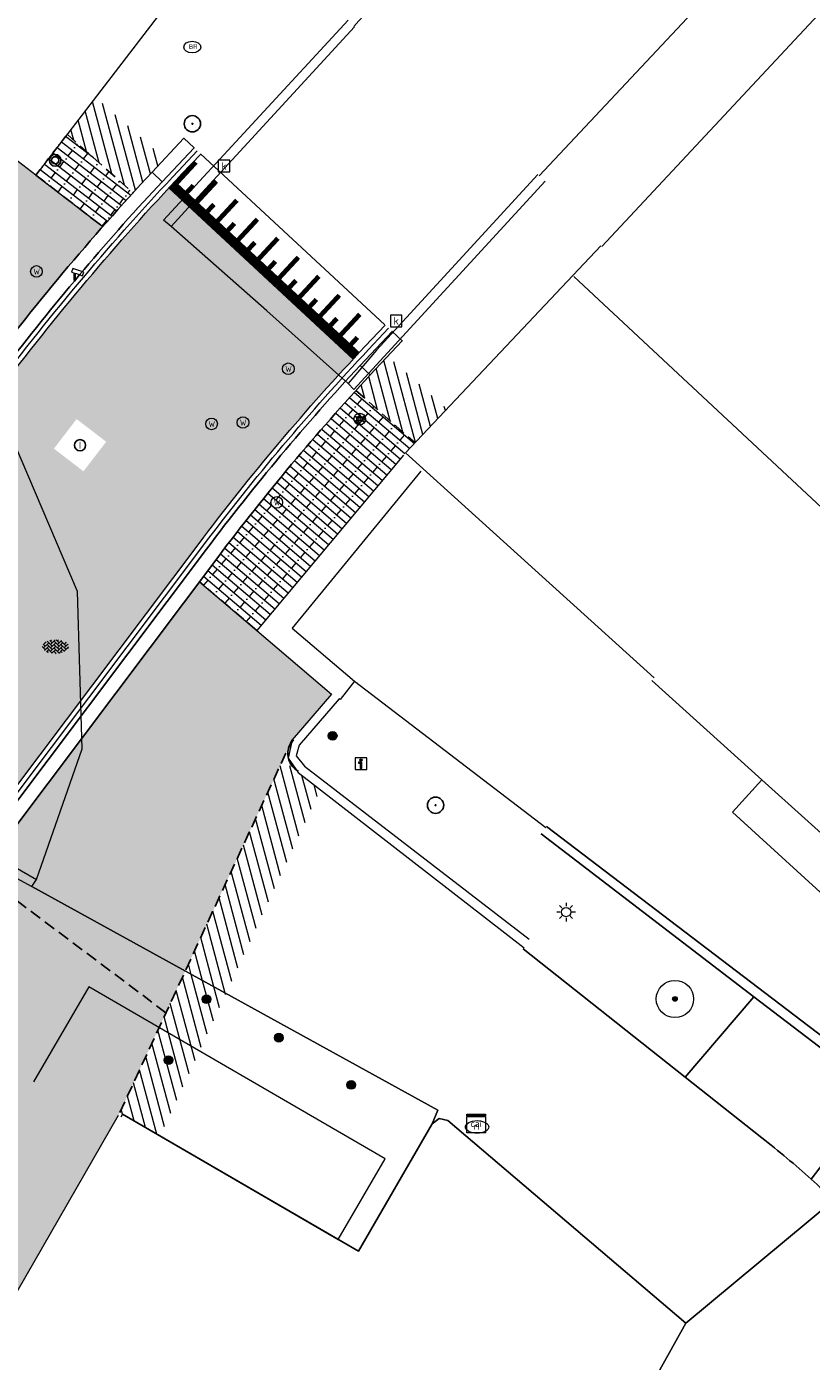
# Model space of a CAD drawing. Header units: metres. Extents: x 187916 to 189411, y 333285 to 334910.
# Tile 248 of 256: x 188843 to 188860, y 334192 to 334221. Entities that reach past the tile are written whole.
import ezdxf
from ezdxf.enums import TextEntityAlignment as Align

# ---------------------------------------------------------------- set-up
doc = ezdxf.new("R2010")
doc.units = ezdxf.units.M
doc.linetypes.add('DASHED2', pattern=[0.375, 0.25, -0.125])
doc.layers.add('5.2.6-THERMO_MARKERING-TALUD', color=251, linetype='Continuous')
doc.layers.add('N-WE-VH-MATERIAALSCHEIDING-G', color=7, linetype='DASHED2')
for name, color, linetype, lineweight in [('B-ME-GR-BOOM-S', 253, 'Continuous', 25), ('B-ME-IE-MEUBILAIR_WEGMEUBILAIR-S', 253, 'Continuous', 18), ('B-ME-IE-MEUBILAIR_WEGMEUBILAIR_AFVALBAK-S', 253, 'Continuous', 25), ('B-ME-IE-MEUBILAIR_WEGMEUBILAIR_CAMERA-S', 253, 'Continuous', 25), ('B-ME-IE-MEUBILAIR_WEGMEUBILAIR_LICHTMAST-S', 253, 'Continuous', 25), ('B-ME-IE-MEUBILAIR_WEGMEUBILAIR_PAAL-S', 253, 'Continuous', 18), ('B-ME-OG-BEBOUWING_HOOFDGEBOUW-G', 253, 'Continuous', 18), ('B-ME-RI-HWA_KOLK-S', 253, 'Continuous', 25), ('B-ME-RI-PUT_INSPECTIE-S', 253, 'Continuous', 25), ('B-ME-VH-KANTOPSLUITING_ACHTERKANTBAND-G', 253, 'Continuous', 18), ('B-ME-VH-VERHARDING_BETONSTRAATSTEEN-G', 253, 'Continuous', 18), ('B-ME-VH-VERHARDING_BETONSTRAATSTEEN-S', 253, 'Continuous', 25), ('B-WE-GR-BOOM-S', 253, 'Continuous', 15), ('B-WE-IE-MEUBILAIR-S', 253, 'Continuous', 15), ('B-WE-IE-TERREINAFSCHEIDING_KUNSTMATIG_HEKWERK-G', 253, 'IE-TERREINAFSCHEIDING_KUNSTMATIG-SO', 15), ('B-WE-OG-BEBOUWING-GV', 253, 'Continuous', 15), ('B-WE-OG-BEBOUWING_LUIFEL-GV', 253, 'Continuous', 15), ('B-WE-OG-TERREIN_ERF-GV', 253, 'Continuous', 15), ('B-WE-OG-WEG-GV', 253, 'Continuous', 15), ('B-WE-VH-HALFVERHARDING_GRASBETONSTEEN-GV', 253, 'Continuous', 15), ('B-WE-VH-OPENVERHARDING-GV', 253, 'Continuous', 15), ('B-WE-VH-OPENVERHARDING_SIERBESTRATING-GV', 253, 'Continuous', 15), ('B-WE-VH-OPENVERHARDING_STRAATBAKSTEEN-GV', 253, 'Continuous', 15), ('B-WE-VH-OPENVERHARDING_TEGEL-GV', 253, 'Continuous', 15), ('N-WE-VH-HERSTRATEN-A-200', 252, 'Continuous', 18), ('N-WE-VH-KANTOPSLUITING_NATUURSTEEN BAND_300x250-G', 7, 'Continuous', 25), ('N-WE-VH-KANTOPSLUITING_NATUURSTEEN VERLOOPBAND_TBV TEKENING-G', 10, 'Continuous', 25), ('N-WE-VH-KANTOPSLUITING_NATUURSTEEN VOORKANTBAND-G', 7, 'Continuous', 25), ('N-WE-VH-KANTVERHARDING_STREKLAAG_BSS-G', 60, 'Continuous', 18), ('N-WE-VH-VERHARDING_STRAATBAKSTEEN_WF_HALFSTEENS-A', 250, 'Continuous', 18)]:
    doc.layers.add(name, color=color, linetype=linetype, lineweight=lineweight)
doc.layers.add('N-WE-VH-VERHARDING_STRAATBAKSTEEN_DF-A', color=7, linetype='Continuous', lineweight=18, true_color=0x713a38)
doc.layers.add('N-WE-VH-VERHARDING_STRAATBAKSTEEN_WF_KEPER-A', color=7, linetype='Continuous', lineweight=18, true_color=0xcc4f19)
doc.styles.add('NLCS-ISO', font='NLCS-ISO.ttf')
doc.linetypes.add('IE-TERREINAFSCHEIDING_KUNSTMATIG-SO', pattern='A,4,[82,NLCS.SHX,S=0.75,R=90,X=0,Y=0],4,-2', length=10)
pattern_1 = [(105, (188105.6829144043, 334536.5646515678), (-0.1931851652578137, -0.05176380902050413), [])]

# ---------------------------------------------------------------- blocks, each defined once
blk = doc.blocks.new('*U272')
for points, const_width in [([(0.09824766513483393, -0.01863857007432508), (-0.9082351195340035, -5.324012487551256)], 0.1999999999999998), ([(0.7766937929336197, -0.1981569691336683), (0.08894522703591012, -0.06776559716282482)], 0.09999999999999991), ([(0.3278125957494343, -0.4183969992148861), (0.03306321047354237, -0.3625149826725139)], 0.09999999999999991), ([(0.664862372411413, -0.7876429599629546), (-0.02288619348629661, -0.6572515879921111)], 0.09999999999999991), ([(0.2159811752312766, -1.00788299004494), (-0.07876821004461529, -0.9520009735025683)], 0.09999999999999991), ([(0.5530309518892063, -1.377128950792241), (-0.1347176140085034, -1.246737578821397)], 0.09999999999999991), ([(0.1041497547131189, -1.597368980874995), (-0.190599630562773, -1.541486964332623)], 0.09999999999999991), ([(0.4411995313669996, -1.966614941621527), (-0.24654903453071, -1.836223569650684)], 0.09999999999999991), ([(-0.007681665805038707, -2.186854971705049), (-0.3024310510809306, -2.130972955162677)], 0.09999999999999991), ([(0.3293681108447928, -2.556100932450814), (-0.3583804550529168, -2.42570956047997)], 0.09999999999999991), ([(-0.1195130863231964, -2.776340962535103), (-0.4142624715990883, -2.720458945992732)], 0.09999999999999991), ([(0.217536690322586, -3.1455869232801), (-0.4702118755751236, -3.015195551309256)], 0.09999999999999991), ([(-0.2313445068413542, -3.365826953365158), (-0.5260938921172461, -3.309944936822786)], 0.09999999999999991), ([(0.1057052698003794, -3.735072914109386), (-0.5820432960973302, -3.604681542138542)], 0.09999999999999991), ([(-0.3431759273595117, -3.955312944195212), (-0.6379253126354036, -3.89943092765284)], 0.09999999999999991), ([(-0.006126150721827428, -4.324558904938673), (-0.693874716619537, -4.194167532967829)], 0.09999999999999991), ([(-0.4550073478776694, -4.544798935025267), (-0.7497567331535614, -4.488916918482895)], 0.09999999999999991), ([(-0.1179575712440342, -4.914044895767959), (-0.8057061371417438, -4.783653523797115)], 0.09999999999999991), ([(-0.5668387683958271, -5.134284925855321), (-0.861588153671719, -5.078402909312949)], 0.09999999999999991)]:
    blk.add_lwpolyline(points, dxfattribs=dict(const_width=const_width))
for points in [[(0, 0), (-1.006482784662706, -5.305373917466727)], [(0.9824958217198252, -0.1862846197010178), (-0.02393874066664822, -5.49177240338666)]]:
    blk.add_lwpolyline(points)
blk = doc.blocks.new('ontwerp Tempelplein')
at = {"layer": 'N-WE-VH-HERSTRATEN-A-200', "transparency": 33554585}
h = blk.add_hatch(dxfattribs=at)
h.set_pattern_fill('AVH-HERSTRATEN-SO', color=256, scale=0.2, angle=45, pattern_type=2)
h.set_pattern_definition(pattern_1)
edge = h.paths.add_edge_path()
edge.add_line((188845.7015584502, 334218.1172183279), (188845.4273871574, 334217.8251116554))
edge.add_arc((188884.6668358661, 334181.1755847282), 53.69285016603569, 136.9546187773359, 137.5945183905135)
edge.add_line((188845.0205279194, 334217.3845950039), (188843.6054080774, 334218.6400812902))
edge.add_line((188843.6054080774, 334218.6400812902), (188844.2154099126, 334219.4357208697))
edge.add_line((188844.2154099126, 334219.4357208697), (188845.7015584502, 334218.1172183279))
h = blk.add_hatch(dxfattribs=at)
h.set_pattern_fill('AVH-HERSTRATEN-SO', color=256, scale=0.2, angle=45, pattern_type=2)
h.set_pattern_definition(pattern_1)
edge = h.paths.add_edge_path()
edge.add_line((188850.4854134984, 334213.8730093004), (188850.3662819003, 334213.7464659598))
edge.add_arc((188886.5532570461, 334179.678990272), 49.70000070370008, 136.7280264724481, 137.6807264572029)
edge.add_line((188849.8048448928, 334213.14007624), (188849.8624278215, 334213.0888889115))
edge.add_line((188849.8624278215, 334213.0888889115), (188851.0718724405, 334212.0158765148))
edge.add_line((188851.0718724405, 334212.0158765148), (188851.7576339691, 334212.7443025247))
edge.add_line((188851.7576339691, 334212.7443025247), (188850.4854134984, 334213.8730093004))
h = blk.add_hatch(dxfattribs=at)
h.set_pattern_fill('AVH-HERSTRATEN-SO', color=256, scale=0.2, angle=45, pattern_type=2)
h.set_pattern_definition(pattern_1)
h.paths.add_polyline_path([(188847.0173081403, 334200.1944938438), (188849.0394226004, 334204.5720044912), (188848.2287820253, 334205.2017403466), (188846.1392839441, 334200.6783563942)])
h = blk.add_hatch(dxfattribs=at)
h.set_pattern_fill('AVH-HERSTRATEN-SO', color=256, scale=0.2, angle=45, pattern_type=2)
h.set_pattern_definition(pattern_1)
h.paths.add_polyline_path([(188845.6054335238, 334197.1380416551), (188847.0173081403, 334200.1944938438), (188846.1392839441, 334200.6783563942), (188844.7370140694, 334197.6426967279)])
at = {"layer": 'N-WE-VH-VERHARDING_STRAATBAKSTEEN_DF-A', "transparency": 33554585}
h = blk.add_hatch(color=256, dxfattribs=at)
h.dxf.hatch_style = 1
h.paths.add_polyline_path([(188843.8090290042, 334212.5278306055), (188844.4438279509, 334212.0409730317), (188843.9569703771, 334211.4061740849), (188843.3221714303, 334211.8930316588)], flags=16)
edge = h.paths.add_edge_path()
edge.add_arc((188886.5532565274, 334179.6789907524), 50.1999999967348, 137.1544935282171, 143.0467523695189)
edge.add_line((188846.4371155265, 334209.8573808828), (188840.7400814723, 334202.2843121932))
edge.add_line((188840.7400814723, 334202.2843121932), (188836.424760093, 334205.5305409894))
edge.add_line((188836.424760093, 334205.5305409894), (188838.4699174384, 334208.249169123))
edge.add_line((188838.4699174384, 334208.249169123), (188839.1092184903, 334207.7682386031))
edge.add_line((188839.1092184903, 334207.7682386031), (188839.5901490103, 334208.4075396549))
edge.add_line((188839.5901490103, 334208.4075396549), (188838.9508479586, 334208.888470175))
edge.add_line((188838.9508479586, 334208.888470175), (188842.1218334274, 334213.1036618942))
edge.add_arc((188886.5532565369, 334179.6789907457), 55.60000000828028, 137.1544935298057, 143.0467523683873, ccw=False)
edge.add_line((188845.787892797, 334217.4883165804), (188849.7471187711, 334213.8161878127))
at = {"layer": 'N-WE-VH-VERHARDING_STRAATBAKSTEEN_WF_HALFSTEENS-A', "transparency": 33554585}
h = blk.add_hatch(dxfattribs=at)
h.set_pattern_fill('AVH-SBS_WAALFORMAAT_HALFST-SO', color=256, scale=0.3, angle=322.44, pattern_type=2)
h.set_pattern_definition([(322.44, (188842.934136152, 334217.7645257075), (0.09143878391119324, 0.1189073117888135), []), (52.43999999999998, (188843.4097653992, 334217.3987705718), (-0.475629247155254, 0.365755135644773), [0.15, -0.15]), (52.43999999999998, (188843.2633895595, 334217.7005554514), (-0.475629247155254, 0.365755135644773), [0.15, -0.15]), (322.44, (188843.2176701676, 334217.6411017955), (0.1828775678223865, 0.237814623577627), [0, -0.6, 0, 0, 0]), (322.44, (188843.546923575, 334217.5771315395), (0.1828775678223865, 0.237814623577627), [0, -0.6, 0, 0, 0])])
edge = h.paths.add_edge_path()
edge.add_arc((188884.6668349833, 334181.1755855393), 53.69284896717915, 137.5945183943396, 138.6334658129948, ccw=False)
edge.add_line((188845.0205279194, 334217.3845950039), (188843.6054080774, 334218.6400812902))
edge.add_line((188843.6054080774, 334218.6400812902), (188842.934136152, 334217.7645257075))
edge.add_line((188842.934136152, 334217.7645257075), (188844.3705018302, 334216.6597730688))
h = blk.add_hatch(dxfattribs=at)
h.set_pattern_fill('AVH-SBS_WAALFORMAAT_HALFST-SO', color=256, scale=0.3, angle=139.69, pattern_type=2)
h.set_pattern_definition([(139.69, (188847.6770000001, 334207.9909999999), (-0.09703843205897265, -0.1143833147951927), []), (229.69, (188847.219466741, 334208.3791537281), (0.4575332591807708, -0.3881537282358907), [0.15, -0.15]), (229.69, (188847.3511949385, 334208.0706935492), (0.4575332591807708, -0.3881537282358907), [0.15, -0.15]), (139.69, (188847.3997141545, 334208.1278852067), (-0.1940768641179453, -0.2287666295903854), [0, -0.6, 0, 0, 0]), (139.69, (188847.0739090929, 334208.207578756), (-0.1940768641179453, -0.2287666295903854), [0, -0.6, 0, 0, 0])])
h.paths.add_polyline_path([(188850.8220000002, 334211.7549999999), (188850.8699959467, 334211.8014403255), (188851.0718724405, 334212.0158765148), (188849.8047944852, 334213.1400208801), (188848.2716367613, 334211.3745359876, 0.0116508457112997), (188846.8366786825, 334209.5567993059), (188846.4450317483, 334209.0361829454), (188847.6770000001, 334207.9909999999)])
h = blk.add_hatch(dxfattribs=at)
h.set_pattern_fill('AVH-SBS_WAALFORMAAT_HALFST-SO', color=256, scale=0.3, angle=330.11, pattern_type=2)
h.set_pattern_definition([(330.11, (188841.5119500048, 334197.5018882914), (0.07475046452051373, 0.1300475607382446), []), (60.11000000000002, (188842.0321402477, 334197.2028864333), (-0.5201902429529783, 0.299001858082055), [0.15, -0.15]), (60.11000000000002, (188841.8467955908, 334197.4824349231), (-0.5201902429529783, 0.299001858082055), [0.15, -0.15]), (330.11, (188841.8094203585, 334197.4174111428), (0.1495009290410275, 0.2600951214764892), [0, -0.6, 0, 0, 0]), (330.11, (188842.1442659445, 334197.3979577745), (0.1495009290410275, 0.2600951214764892), [0, -0.6, 0, 0, 0])])
h.paths.add_polyline_path([(188832.6469999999, 334176.6090000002), (188844.7370140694, 334197.6426967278), (188845.7264198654, 334199.7845806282), (188841.7408087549, 334202.7828582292), (188841.1396456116, 334201.9837319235, 0.2204724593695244), (188841.0163745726, 334201.4080756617), (188841.6799405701, 334198.4825810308, -0.1989123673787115), (188841.5119500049, 334197.5018882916), (188831.1822708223, 334181.1115193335, -0.1989123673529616), (188830.370029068, 334180.5368521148), (188827.0403930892, 334179.7816180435, 0.1989123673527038), (188826.603032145, 334179.4721818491), (188824.8671602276, 334176.7178290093), (188827.4051730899, 334175.1183007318), (188821.0740246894, 334165.0725039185), (188819.828684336, 334163.0964901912, -0.3665599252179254), (188817.3634485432, 334162.3183587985), (188816.3609466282, 334162.7386183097), (188815.9743330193, 334161.8163765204, 0.001133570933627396), (188815.9506307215, 334161.7535291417), (188816.5287346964, 334161.577043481), (188816.0031695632, 334159.8554798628), (188815.4242329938, 334160.0322197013), (188815.4097461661, 334159.9665676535), (188815.3912790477, 334159.0042707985, 0.1656306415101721), (188816.2239672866, 334157.4167668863, -0.07031795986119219), (188819.2881680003, 334153.5697665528), (188819.3400208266, 334153.4910829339), (188820.5241959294, 334155.5483238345)])
h.paths.add_polyline_path([(188828.108, 334177.0210000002), (188826.372, 334177.9569999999), (188827.3130000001, 334179.7089999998), (188829.0619999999, 334178.7540000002)], flags=16)
h.paths.add_polyline_path([(188820.2471321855, 334158.2385002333), (188821.2540878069, 334157.5857825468), (188820.9278151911, 334157.0824460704), (188819.9208595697, 334157.7351637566), (188820.0025401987, 334157.8611715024), (188816.3527546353, 334160.2269921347), (188816.515935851, 334160.478729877), (188820.1657214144, 334158.1129092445)], flags=16)
at = {"layer": 'N-WE-VH-VERHARDING_STRAATBAKSTEEN_WF_KEPER-A', "transparency": 33554585}
h = blk.add_hatch(color=256, dxfattribs=at)
h.dxf.hatch_style = 1
h.paths.add_polyline_path([(188817.581172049, 334231.6350269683), (188818.0680296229, 334232.2698259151), (188818.7028285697, 334231.7829683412), (188818.2159709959, 334231.1481693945)], flags=16)
h.paths.add_polyline_path([(188805.5199580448, 334240.9370391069), (188804.8860411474, 334241.425044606), (188805.3740466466, 334242.0589615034), (188806.007963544, 334241.5709560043)], flags=16)
h.paths.add_polyline_path([(188803.2494914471, 334242.6792282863), (188802.6392282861, 334243.196508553), (188803.156508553, 334243.8067717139), (188803.766771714, 334243.2894914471)], flags=16)
h.paths.add_polyline_path([(188802.0211156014, 334242.776581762), (188801.5038346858, 334242.1663191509), (188800.8935720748, 334242.6836000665), (188801.4108529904, 334243.2938626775)], flags=16)
h.paths.add_polyline_path([(188799.3104932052, 334244.9862284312), (188798.7002305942, 334245.5035093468), (188799.2175115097, 334246.1137719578), (188799.8277741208, 334245.5964910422)], flags=16)
h.paths.add_polyline_path([(188798.0500238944, 334249.9752059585), (188797.4539178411, 334250.43035162), (188797.6359761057, 334250.6687940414), (188798.232082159, 334250.2136483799)], flags=16)
h.paths.add_polyline_path([(188794.4374813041, 334250.5949796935), (188793.8039770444, 334251.0835207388), (188794.2925180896, 334251.7170249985), (188794.9260223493, 334251.2284839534)], flags=16)
h.paths.add_polyline_path([(188768.9542189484, 334239.270966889), (188768.4716501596, 334238.6329015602), (188767.8335848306, 334239.115470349), (188768.3161536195, 334239.7535356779)], flags=16)
h.paths.add_polyline_path([(188764.6982402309, 334233.6436035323), (188764.2156738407, 334233.0055363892), (188763.5776066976, 334233.4881027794), (188764.0601730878, 334234.1261699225)], flags=16)
h.paths.add_polyline_path([(188755.1763549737, 334229.2614172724), (188754.6850830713, 334228.5852701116), (188753.9419693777, 334227.5625081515), (188753.6992680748, 334227.738848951), (188754.43940803, 334228.7575180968), (188754.9336536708, 334229.4377580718)], flags=16)
edge = h.paths.add_edge_path()
edge.add_line((188774.7647337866, 334246.1513168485), (188774.3768214, 334246.0537260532))
edge.add_line((188774.3768214, 334246.0537260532), (188788.0864276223, 334249.4809891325))
edge.add_line((188788.0864276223, 334249.4809891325), (188791.5695420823, 334254.0428377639))
edge.add_line((188791.5695420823, 334254.0428377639), (188785.6782517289, 334258.5410226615))
edge.add_line((188785.6782517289, 334258.5410226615), (188784.4040000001, 334256.8930000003))
edge.add_line((188784.4040000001, 334256.8930000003), (188783.2409999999, 334250.7390000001))
edge.add_line((188783.2409999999, 334250.7390000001), (188775.355, 334248.7680000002))
edge.add_line((188775.355, 334248.7680000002), (188767.4933020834, 334246.8017877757))
edge.add_line((188767.4933020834, 334246.8017877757), (188761.6609999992, 334238.9689999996))
edge.add_line((188761.6609999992, 334238.9689999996), (188753.1126017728, 334227.7986610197))
edge.add_line((188753.1126017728, 334227.7986610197), (188754.3721239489, 334226.8731321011))
edge.add_line((188754.3721239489, 334226.8731321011), (188754.0168367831, 334226.3896333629))
edge.add_line((188754.0168367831, 334226.3896333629), (188754.9045630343, 334225.7373095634))
edge.add_line((188754.9045630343, 334225.7373095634), (188755.153037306, 334225.554724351))
edge.add_arc((188745.4548851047, 334212.38814915), 16.35276302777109, 39.54694003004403, 53.62561877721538, ccw=False)
edge.add_line((188758.064553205, 334222.8001196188), (188773.4530884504, 334243.1472515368))
edge.add_line((188773.4530884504, 334243.1472515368), (188790.7108257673, 334247.4620012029))
edge.add_line((188790.7108257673, 334247.4620012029), (188794.7109670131, 334244.4527929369))
edge.add_line((188794.7109670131, 334244.4527929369), (188795.3121301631, 334245.2519192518))
edge.add_line((188795.3121301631, 334245.2519192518), (188797.3898585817, 334243.6888950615))
edge.add_line((188797.3898585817, 334243.6888950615), (188796.7886954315, 334242.8897687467))
edge.add_line((188796.7886954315, 334242.8897687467), (188800.0651133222, 334240.4249998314))
edge.add_line((188800.0651133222, 334240.4249998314), (188800.6662764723, 334241.2241261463))
edge.add_line((188800.6662764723, 334241.2241261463), (188801.8649659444, 334240.3223814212))
edge.add_line((188801.8649659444, 334240.3223814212), (188802.5142221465, 334241.1854378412))
edge.add_line((188802.5142221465, 334241.1854378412), (188807.934866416, 334237.1076199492))
edge.add_line((188807.934866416, 334237.1076199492), (188807.2856102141, 334236.2445635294))
edge.add_line((188807.2856102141, 334236.2445635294), (188812.8794944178, 334232.036421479))
edge.add_line((188812.8794944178, 334232.036421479), (188813.5287506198, 334232.8994778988))
edge.add_line((188813.5287506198, 334232.8994778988), (188818.723071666, 334228.9919174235))
edge.add_line((188818.723071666, 334228.9919174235), (188818.0738285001, 334228.1288783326))
edge.add_line((188818.0738285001, 334228.1288783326), (188821.7698594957, 334225.3485941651))
edge.add_line((188821.7698594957, 334225.3485941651), (188822.4190308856, 334226.2115378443))
edge.add_line((188822.4190308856, 334226.2115378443), (188827.6133519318, 334222.3039773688))
edge.add_line((188827.6133519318, 334222.3039773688), (188826.9642814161, 334221.441167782))
edge.add_line((188826.9642814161, 334221.441167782), (188830.6603123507, 334218.6608836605))
edge.add_line((188830.6603123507, 334218.6608836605), (188831.3094404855, 334219.5235004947))
edge.add_line((188831.3094404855, 334219.5235004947), (188836.5036321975, 334215.6160373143))
edge.add_line((188836.5036321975, 334215.6160373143), (188835.8543759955, 334214.7529808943))
edge.add_line((188835.8543759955, 334214.7529808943), (188838.2517549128, 334212.9494914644))
edge.add_line((188838.2517549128, 334212.9494914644), (188834.6278621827, 334208.1337536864))
edge.add_line((188834.6278621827, 334208.1337536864), (188836.6264003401, 334206.6303023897))
edge.add_line((188836.6264003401, 334206.6303023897), (188841.7222702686, 334213.4042434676))
edge.add_arc((188885.3479967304, 334180.6214900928), 54.57025680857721, 138.6694944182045, 143.0767999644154, ccw=False)
edge.add_line((188844.3705018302, 334216.6597730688), (188835.1129999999, 334223.7800000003))
edge.add_line((188835.1129999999, 334223.7800000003), (188823.1344076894, 334232.9836686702))
edge.add_line((188823.1344076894, 334232.9836686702), (188824.5933616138, 334235.0982979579))
edge.add_line((188824.5933616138, 334235.0982979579), (188824.33, 334235.2800000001))
edge.add_line((188824.33, 334235.2800000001), (188825.2102297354, 334236.5558179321))
edge.add_line((188825.2102297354, 334236.5558179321), (188821.3909999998, 334238.767))
edge.add_line((188821.3909999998, 334238.767), (188815.5860000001, 334242.1859999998))
edge.add_line((188815.5860000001, 334242.1859999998), (188806.8095170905, 334247.2874533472))
edge.add_line((188806.8095170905, 334247.2874533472), (188807.1341274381, 334247.8220609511))
edge.add_line((188807.1341274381, 334247.8220609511), (188796.2012628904, 334256.3960970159))
edge.add_line((188796.2012628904, 334256.3960970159), (188788.575189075, 334262.2900355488))
edge.add_line((188788.575189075, 334262.2900355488), (188785.8002113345, 334258.6995357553))
edge.add_line((188785.8002113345, 334258.6995357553), (188841.6258020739, 334216.0749468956))
edge.add_line((188841.6258020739, 334216.0749468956), (188841.6106308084, 334216.05507703))
edge.add_line((188841.6106308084, 334216.05507703), (188841.6108304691, 334216.0549235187))
edge.add_line((188841.6108304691, 334216.0549235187), (188841.565115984, 334215.9954660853))
edge.add_line((188841.565115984, 334215.9954660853), (188841.5196011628, 334215.9358551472))
edge.add_line((188841.5196011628, 334215.9358551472), (188841.5044298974, 334215.9159852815))
edge.add_line((188841.5044298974, 334215.9159852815), (188791.7285036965, 334253.9214655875))
edge.add_line((188791.7285036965, 334253.9214655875), (188788.2028836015, 334249.3039471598))
edge.add_line((188788.2028836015, 334249.3039471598), (188770.5317411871, 334244.8863400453))
edge.add_line((188770.5317411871, 334244.8863400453), (188756.8892707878, 334226.8338919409))
edge.add_line((188756.8892707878, 334226.8338919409), (188756.72970941, 334226.9544745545))
edge.add_line((188756.72970941, 334226.9544745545), (188770.4147447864, 334245.0632469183))
edge.add_line((188770.4147447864, 334245.0632469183), (188773.9887630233, 334245.9567153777))
edge.add_line((188773.9887630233, 334245.9567153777), (188773.7937273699, 334246.7319600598))
edge.add_line((188773.7937273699, 334246.7319600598), (188774.569552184, 334246.9271416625))
edge.add_line((188774.569552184, 334246.9271416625), (188774.7647337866, 334246.1513168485))
h = blk.add_hatch(color=256, dxfattribs=at)
h.dxf.hatch_style = 1
edge = h.paths.add_edge_path()
edge.add_line((188841.740808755, 334202.7828582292), (188845.7266211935, 334199.7844291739))
edge.add_line((188845.7266211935, 334199.7844291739), (188848.3962474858, 334205.56210105))
edge.add_arc((188848.8501372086, 334205.3523771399), 0.4999999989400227, 139.4082873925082, 155.2002689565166, ccw=False)
edge.add_line((188848.470454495, 334205.6777093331), (188849.2829999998, 334206.6260000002))
edge.add_line((188849.2829999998, 334206.6260000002), (188847.6770000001, 334207.9909999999))
edge.add_line((188847.6770000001, 334207.9909999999), (188846.4450317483, 334209.0361829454))
edge.add_line((188846.4450317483, 334209.0361829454), (188841.740808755, 334202.7828582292))
at = {"layer": 'N-WE-VH-KANTOPSLUITING_NATUURSTEEN BAND_300x250-G', "ltscale": 0.15, "flags": 128}
for points in [[(188836.6264003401, 334206.6303023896), (188841.7222702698, 334213.404243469, -0.02687672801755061), (188845.4273871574, 334217.8251116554)], [(188841.740808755, 334202.7828582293), (188846.8366786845, 334209.5567993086, -0.02570526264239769), (188850.1124738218, 334213.474847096)]]:
    blk.add_lwpolyline(points, format="xyb", dxfattribs=at)
at = {"layer": 'N-WE-VH-KANTOPSLUITING_NATUURSTEEN VERLOOPBAND_TBV TEKENING-G', "flags": 128}
for points in [[(188845.4273871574, 334217.8251116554), (188845.6461282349, 334217.6198013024), (188846.3304960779, 334218.3489382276), (188846.1117550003, 334218.5542485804), (188845.4273871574, 334217.8251116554)], [(188849.8937567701, 334213.6801830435), (188850.1124738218, 334213.474847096), (188850.7969269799, 334214.2039039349), (188850.5782099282, 334214.4092398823), (188849.8937567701, 334213.6801830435)]]:
    blk.add_lwpolyline(points, dxfattribs=at)
at = {"layer": 'N-WE-VH-KANTOPSLUITING_NATUURSTEEN VOORKANTBAND-G', "flags": 128}
for points in [[(188836.8661382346, 334206.4499534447), (188841.9620081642, 334213.223894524, -0.02306445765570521), (188845.2414212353, 334217.1886197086), (188845.6461282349, 334217.6198013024)], [(188841.5010708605, 334202.9632071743), (188846.5969407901, 334209.7371482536, -0.02571549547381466), (188849.8937567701, 334213.6801830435)]]:
    blk.add_lwpolyline(points, format="xyb", dxfattribs=at)
at = {"layer": 'N-WE-VH-KANTVERHARDING_STREKLAAG_BSS-G', "flags": 128}
for points in [[(188836.344887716, 334205.5907108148), (188842.0419207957, 334213.163778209, -0.02757763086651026), (188845.9976330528, 334217.8592396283), (188846.3989245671, 334218.2854973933)], [(188836.4248003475, 334205.5305944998), (188842.1218334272, 334213.1036618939, -0.02757763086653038), (188846.070443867, 334217.7906934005), (188846.4717353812, 334218.2169511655)], [(188840.7400824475, 334202.2843134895), (188840.7400824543, 334202.2843134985), (188846.4371155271, 334209.8573808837, -0.02757763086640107), (188850.0022278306, 334214.0891970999), (188850.4321369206, 334214.545852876)], [(188840.819995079, 334202.2241971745), (188840.8199950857, 334202.2241971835), (188846.5170281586, 334209.7972645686, -0.02757763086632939), (188850.0750386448, 334214.0206508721), (188850.5049477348, 334214.4773066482)]]:
    blk.add_lwpolyline(points, format="xyb", dxfattribs=at)
at = {"layer": 'N-WE-VH-MATERIAALSCHEIDING-G', "flags": 128}
for points in [[(188843.6054080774, 334218.6400812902), (188845.0205279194, 334217.3845950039)], [(188842.934136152, 334217.7645257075), (188844.3705018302, 334216.6597730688)], [(188849.8047944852, 334213.1400208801), (188851.0718724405, 334212.0158765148)], [(188847.6770000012, 334207.9910000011), (188846.4459097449, 334209.0373500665)], [(188844.7370140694, 334197.6426967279), (188848.434, 334205.646)], [(188845.7264198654, 334199.7845806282), (188841.7408087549, 334202.7828582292)]]:
    blk.add_lwpolyline(points, dxfattribs=at)
at = {"layer": '5.2.6-THERMO_MARKERING-TALUD', "linetype": 'Continuous', "rotation": 57.89642603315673}
blk.add_blockref('*U272', (188845.787892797, 334217.4883165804), dxfattribs=at)
blk = doc.blocks.new('SIE-MEUBILAIR_KAST_CAI-SO')
for points in [[(-1, 1), (1, 1), (1, 0.8400000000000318), (-1, 0.8400000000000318)], [(-1, 0.7599999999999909), (1, 0.7599999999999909), (1, -1), (-1, -1)]]:
    blk.add_lwpolyline(points, close=True)
at = {"style": 'NLCS-ISO'}
blk.add_text('cai', height=0.75, dxfattribs=at).set_placement((0, 0), align=Align.MIDDLE_CENTER)
blk = doc.blocks.new('SIE-MEUBILAIR_PAAL_LICHTMAST-SO')
for points in [[(-0.625, 0), (-1, 0)], [(-0.7071067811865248, 0.7071067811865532), (-0.4419417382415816, 0.44194173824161)], [(0, 1), (0, 0.625)], [(0.44194173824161, 0.4419417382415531), (0.7071067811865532, 0.7071067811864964)], [(1, 0), (0.625, 0)], [(-0.7071067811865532, -0.7071067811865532), (-0.4419417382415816, -0.44194173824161)], [(0, -0.625), (0, -1)], [(0.4419417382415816, -0.4419417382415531), (0.7071067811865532, -0.7071067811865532)]]:
    blk.add_lwpolyline(points)
blk.add_circle((0, 0), 0.5)
blk = doc.blocks.new('SIE-MEUBILAIR_PUT_RIOOLPUT-SO')
blk.add_ellipse((0, 0), major_axis=(1.25, 4.517432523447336e-15), ratio=0.5400000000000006)
at = {"style": 'NLCS-ISO'}
blk.add_text('ri', height=0.75, dxfattribs=at).set_placement((-0.04478910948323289, 0.06774790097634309), align=Align.MIDDLE_CENTER)
blk = doc.blocks.new('SGR-BOOM_GBKN-SO')
at = {"linetype": 'ByBlock', "lineweight": 18}
h = blk.add_hatch(color=0, dxfattribs=at)
h.dxf.hatch_style = 1
edge = h.paths.add_edge_path()
edge.add_arc((0, 0), 0.25, 0, 360)
at = {"color": 0, "linetype": 'ByBlock', "lineweight": 18}
for radius in [2, 0.25]:
    blk.add_circle((0, 0), radius, dxfattribs=at)
at = {"color": 0, "linetype": 'ByBlock', "lineweight": 18, "style": 'NLCS-ISO'}
blk.add_attdef('SOORT', (2.5, 0), '', height=1.5, dxfattribs=at)
blk = doc.blocks.new('SIE-WEG_STRAATPOT_WATER-SO')
blk.add_circle((0, 2.91038304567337e-14), 0.4)
at = {"style": 'NLCS-ISO'}
blk.add_text('W', height=0.4, dxfattribs=at).set_placement((-0.2128690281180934, -0.2108641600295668))
blk = doc.blocks.new('SIE-WEG_AFVALBAK_TYPE_01')
for centre, radius in [((0, 0), 0.25), ((-2.384185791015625e-10, 0), 0.1558781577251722)]:
    blk.add_circle(centre, radius)
blk = doc.blocks.new('SIE-WEG_CAMERA-SO')
at = {"color": 0, "linetype": 'ByBlock', "lineweight": 18}
blk.add_lwpolyline([(-1.22411809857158, 0.4146528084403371), (-1.22411809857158, -1.924083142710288), (-0.72411809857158, -1.924083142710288), (-0.72411809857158, 0.2452848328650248), (1.55176380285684, -0.5256381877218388), (1.952800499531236, 0.6582830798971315), (-1.598963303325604, 1.86139316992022), (-2, 0.6774719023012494)], close=True, dxfattribs=at)
blk = doc.blocks.new('SRI-PUT_INSPECTIE-SO')
blk.add_circle((0, -7.105427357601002e-14), 1.999999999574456)
at = {"style": 'NLCS-ISO'}
blk.add_text('I', height=2.5, dxfattribs=at).set_placement((-0.002795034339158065, -0.007140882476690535), align=Align.MIDDLE_CENTER)
blk = doc.blocks.new('SRI-KOLK-SO')
at = {"color": 0, "linetype": 'ByBlock', "lineweight": 18}
blk.add_lwpolyline([(-1.125, -1.125), (1.125, -1.125), (1.125, 1.125), (-1.125, 1.125)], close=True, dxfattribs=at)
at = {"color": 0, "linetype": 'ByBlock', "lineweight": 18, "style": 'NLCS-ISO'}
blk.add_text('k', height=1.5, dxfattribs=at).set_placement((0, 0), align=Align.MIDDLE_CENTER)
blk = doc.blocks.new('SIE-WEG_STRAATPOT_BRANDKRAAN-SO')
blk.add_ellipse((-4.547473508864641e-16, 0), major_axis=(-0.7288689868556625, 1.338866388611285e-16), ratio=0.6859943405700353)
at = {"style": 'NLCS-ISO'}
blk.add_text('BR', height=0.4, dxfattribs=at).set_placement((-0.2979630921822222, -0.1529624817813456))
blk = doc.blocks.new('SGR-BOOM_01')
at = {"ltscale": 0.1}
h = blk.add_hatch(color=256, dxfattribs=at)
edge = h.paths.add_edge_path()
edge.add_arc((7.366995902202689e-12, -5.115907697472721e-12), 0.15, 0, 360)
for centre, radius in [((0, 0), 2.5), ((7.366995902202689e-12, -5.115907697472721e-12), 0.04499999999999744)]:
    blk.add_circle(centre, radius)
blk.add_circle((7.366995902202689e-12, -5.115907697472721e-12), 0.15, dxfattribs=at)
blk = doc.blocks.new('B-SIE-WEG_LICHTMAST-SO')
at = {"ltscale": 0.1}
for p, q in [((-1.096064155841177, 0.6328125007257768), (-2.192125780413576, 1.265625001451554)), ((8.349587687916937e-10, 1.265625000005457), (1.669846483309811e-09, 2.53125000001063)), ((1.096064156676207, 0.6328124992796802), (2.192125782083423, 1.26562499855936)), ((-1.096064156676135, -0.6328124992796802), (-2.192125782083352, -1.26562499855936)), ((-8.349587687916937e-10, -1.265625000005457), (-1.669775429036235e-09, -2.53125000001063)), ((1.096064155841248, -0.6328125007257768), (2.192125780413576, -1.265625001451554))]:
    blk.add_line(p, q, dxfattribs=at)
at = {"flags": 128}
for points in [[(-1.162672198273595, 0.4999999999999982), (1.162672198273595, 0.4999999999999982)], [(-1.162672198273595, -0.4999999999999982), (1.162672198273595, -0.4999999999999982)]]:
    blk.add_lwpolyline(points, dxfattribs=at)
at = {"ltscale": 0.1}
blk.add_circle((0, 0), 1.265625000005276, dxfattribs=at)
at = {"style": 'NLCS-ISO'}
blk.add_attdef('TYPE', text='', height=1.8, dxfattribs=at).set_placement((1.669846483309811e-09, 2.53125000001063), align=Align.BOTTOM_CENTER)
blk = doc.blocks.new('SIE-WEG_PAAL_VERKEERSBORD-SO')
at = {"color": 0, "linetype": 'ByBlock', "lineweight": 18}
blk.add_circle((0, 0), 1.5, dxfattribs=at)
at = {"color": 0, "linetype": 'ByBlock', "lineweight": 18, "style": 'NLCS-ISO'}
blk.add_text('vb', height=1.5, dxfattribs=at).set_placement((0, 0.1317113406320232), align=Align.MIDDLE_CENTER)
blk = doc.blocks.new('SIE-WEG_VERKEERSBORD_INFORMATIE-SO')
at = {"linetype": 'ByBlock', "lineweight": 18}
h = blk.add_hatch(color=0, dxfattribs=at)
h.dxf.hatch_style = 1
h.paths.add_polyline_path([(0.31640625, 0.4893749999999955), (-0.8226562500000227, 0.4893749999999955), (-0.8226562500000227, 0.1940624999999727), (-0.31640625, 0.1940624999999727), (-0.31640625, -1.620000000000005), (0.31640625, -1.620000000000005)])
h = blk.add_hatch(color=0, dxfattribs=at)
h.dxf.hatch_style = 1
edge = h.paths.add_edge_path()
edge.add_arc((0, 1.246607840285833), 0.3733921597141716, 0, 360)
at = {"color": 0, "linetype": 'ByBlock', "lineweight": 18}
for points in [[(-2, -2), (2, -2), (2, 2), (-2, 2)], [(0.31640625, 0.4893749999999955), (-0.8226562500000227, 0.4893749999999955), (-0.8226562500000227, 0.1940624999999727), (-0.31640625, 0.1940624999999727), (-0.31640625, -1.620000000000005), (0.31640625, -1.620000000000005)]]:
    blk.add_lwpolyline(points, close=True, dxfattribs=at)
blk.add_circle((0, 1.246607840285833), 0.3733921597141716, dxfattribs=at)
blk = doc.blocks.new('SIE-WEG_PAAL_ALGEMEEN_TYPE_01-SO')
h = blk.add_hatch(color=256)
edge = h.paths.add_edge_path()
edge.add_arc((2.273736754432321e-16, 0), 0.1875, 0, 360)
at = {"ltscale": 0.5}
blk.add_circle((2.273736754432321e-16, 0), 0.1875, dxfattribs=at)
blk = doc.blocks.new('SVH-BSS_KEIFORMAAT_KEPER-SO')
at = {"ltscale": 0.1}
for p, q in [((-5.336050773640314, 0.881278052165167), (-4.454772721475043, -7.582823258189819e-14)), ((-5.197234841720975, 0.7424621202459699), (-4.025666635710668, 1.914030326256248)), ((-5.197234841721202, -0.7424621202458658), (-2.969848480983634, 1.48492424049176)), ((-4.812064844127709, -1.842216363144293), (-2.969848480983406, 3.785860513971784e-14)), ((-4.564991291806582, 1.595142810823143), (-4.454772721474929, 1.484924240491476)), ((-3.712310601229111, 0.7424621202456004), (-1.484924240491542, -1.484924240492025)), ((-3.597206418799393, 2.112282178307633), (-1.484924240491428, -2.747801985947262e-13)), ((-2.477046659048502, 2.477046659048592), (-1.484924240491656, 1.484924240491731)), ((-2.227386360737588, 0.7424621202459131), (-0.2128896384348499, 2.756958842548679)), ((-2.227386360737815, 2.227386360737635), (-1.846044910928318, 2.608727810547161)), ((-2.227386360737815, -0.7424621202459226), (-2.463584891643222e-13, 1.484924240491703)), ((-2.227386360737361, -2.227386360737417), (2.083888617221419e-13, 2.083888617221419e-13)), ((-0.7424621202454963, 2.227386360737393), (1.484924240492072, -2.321476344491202e-13)), ((-0.7424621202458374, 0.7424621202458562), (1.484924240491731, -1.48492424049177)), ((0.2160084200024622, 2.753840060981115), (1.484924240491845, 1.484924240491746)), ((0.742462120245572, 2.227386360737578), (1.196639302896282, 2.681563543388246)), ((0.7424621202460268, 0.7424621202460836), (2.445993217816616, 2.445993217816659)), ((0.7424621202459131, -0.7424621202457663), (2.969848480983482, 1.48492424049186)), ((0.7424621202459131, -2.227386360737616), (2.969848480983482, 9.43689570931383e-15)), ((2.227386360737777, 2.22738636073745), (4.454772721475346, -1.753042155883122e-13)), ((2.227386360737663, 0.7424621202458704), (4.454772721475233, -1.484924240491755)), ((3.7123106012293, 0.7424621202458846), (4.50164561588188, 1.531797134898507)), ((3.7123106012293, -0.7424621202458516), (5.246882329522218, 0.7921096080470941)), ((4.221158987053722, 1.718537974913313), (4.45477272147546, 1.484924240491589)), ((5.197234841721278, 0.7424621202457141), (5.392160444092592, 0.5475365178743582)), ((-5.734817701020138, -0.2048792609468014), (-4.454772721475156, -1.484924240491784)), ((-3.894231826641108, -2.40930758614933), (-2.969848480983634, -1.484924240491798)), ((-3.712310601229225, -0.742462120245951), (-1.484924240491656, -2.969848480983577)), ((-3.712310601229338, -2.227386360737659), (-3.270758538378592, -2.668938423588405)), ((-1.594092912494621, -3.079017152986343), (9.470202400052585e-14, -1.484924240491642)), ((-0.74246212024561, -0.74246212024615), (1.484924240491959, -2.969848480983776)), ((-0.7424621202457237, -2.227386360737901), (0.2141389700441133, -3.18398745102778)), ((-0.2171522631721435, -3.18700074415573), (9.470202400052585e-14, -2.969848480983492)), ((1.364972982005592, -3.089799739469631), (2.969848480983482, -1.484924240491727)), ((2.227386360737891, -0.7424621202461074), (3.843627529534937, -2.358703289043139)), ((2.22738636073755, -2.227386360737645), (2.78091825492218, -2.780918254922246)), ((3.712310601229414, -2.227386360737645), (5.574234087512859, -0.3654628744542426)), ((5.197234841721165, -0.7424621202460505), (5.40549668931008, -0.950723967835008))]:
    blk.add_line(p, q, dxfattribs=at)
at = {"style": 'NLCS-ISO'}
blk.add_attdef('FORMAAT', text='', height=1.8, dxfattribs=at).set_placement((-5.834817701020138, -0.2150483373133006), align=Align.MIDDLE_RIGHT)
blk.add_attdef('KLEUR', text='', height=1.8, dxfattribs=at).set_placement((5.824648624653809, -0.2150483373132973), align=Align.MIDDLE_LEFT)
at = {"style": 'NLCS-ISO', "flags": 1}
blk.add_attdef('FUNCTIE', text='', height=1.8, dxfattribs=at).set_placement((0.1159930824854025, -3.584775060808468), align=Align.MIDDLE_CENTER)
blk = doc.blocks.new('DTM')
at = {"layer": 'B-ME-OG-BEBOUWING_HOOFDGEBOUW-G', "ltscale": 0.2, "flags": 128}
for points in [[(188846.4849999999, 334222.3960000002), (188842.934136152, 334217.7645257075), (188835.1129999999, 334223.7800000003), (188823.5010000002, 334232.702)], [(188856.2050000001, 334206.9709999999), (188850.8699959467, 334211.8014403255), (188855.0580000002, 334216.25)], [(188824.6740000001, 334152.1460000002), (188820.5241959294, 334155.5483238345), (188832.6469999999, 334176.6090000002), (188844.7050000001, 334197.5869999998)]]:
    blk.add_lwpolyline(points, dxfattribs=at)
at = {"layer": 'B-ME-VH-KANTOPSLUITING_ACHTERKANTBAND-G', "ltscale": 0.2, "flags": 128}
for points in [[(188845.835, 334216.662), (188845.6749999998, 334216.798), (188849.6349999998, 334221.0869999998)], [(188853.8640000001, 334217.6320000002), (188849.7560000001, 334213.162), (188849.6379999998, 334213.2880000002)], [(188851.1949999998, 334211.409), (188848.4390000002, 334208.04), (188849.773, 334206.9019999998), (188849.463, 334206.5099999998), (188849.4419999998, 334206.5219999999), (188848.5860000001, 334205.5269999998), (188848.5189999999, 334205.298), (188848.6979999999, 334205.0759999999), (188853.5189999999, 334201.361)], [(188842.2039999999, 334202.8449999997), (188842.8489999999, 334202.4909999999), (188842.9500000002, 334202.6469999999)]]:
    blk.add_lwpolyline(points, dxfattribs=at)
at = {"layer": 'B-ME-VH-VERHARDING_BETONSTRAATSTEEN-G', "ltscale": 0.2, "flags": 128}
for points in [[(188853.71, 334217.7790000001), (188850.2450000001, 334214.0060000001), (188849.6379999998, 334213.2880000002), (188847.8900000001, 334214.8509999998), (188845.835, 334216.662), (188846.4939999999, 334217.3870000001), (188849.7719999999, 334220.9440000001)], [(188841.5810000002, 334202.8629999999), (188841.9040000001, 334203.0970000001), (188842.3050000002, 334203.014), (188842.9500000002, 334202.6469999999), (188843.9249999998, 334205.4479999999), (188843.8310000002, 334208.8229999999), (188842.1689999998, 334212.7280000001), (188841.2799999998, 334211.7379999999)], [(188850.8220000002, 334211.7549999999), (188847.6770000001, 334207.9909999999), (188849.2829999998, 334206.6260000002), (188848.4390000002, 334205.6409999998), (188848.3480000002, 334205.2459999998), (188848.5669999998, 334204.9390000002), (188853.4109999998, 334201.176)], [(188849.773, 334206.9019999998), (188853.8790000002, 334203.7599999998)]]:
    blk.add_lwpolyline(points, dxfattribs=at)
at = {"layer": 'B-WE-IE-TERREINAFSCHEIDING_KUNSTMATIG_HEKWERK-G', "ltscale": 0.2, "flags": 128}
blk.add_lwpolyline([(188856.887, 334193.124), (188860.064, 334195.761)], dxfattribs=at)
at = {"layer": 'B-WE-OG-BEBOUWING-GV', "ltscale": 0.2, "flags": 128}
for points in [[(188854.479, 334215.589), (188866.929, 334203.972), (188869.818, 334206.508), (188875.252, 334211.266), (188869.674, 334216.432), (188869.443, 334216.19), (188861.744, 334223.375), (188855.078190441, 334216.231160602)], [(188856.1548672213, 334206.9153634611), (188858.518, 334204.786), (188863.126, 334200.635), (188863.322, 334200.807), (188866.929, 334203.972), (188854.479, 334215.589)], [(188832.015, 334152.601), (188838.107, 334163.2), (188838.962, 334162.731), (188839.509, 334162.431), (188840.255, 334163.718), (188838.938, 334164.55), (188840.055, 334166.543), (188841.077, 334165.944), (188842.476, 334168.363), (188841.456, 334168.969), (188846.226, 334177.274), (188847.622, 334176.485), (188848.364, 334177.77), (188846.957, 334178.552), (188854.577, 334191.806), (188855.769, 334191.114), (188856.887, 334193.124), (188851.774, 334197.471), (188851.59, 334197.513), (188851.439, 334197.401), (188849.856, 334194.668), (188844.795, 334197.609), (188844.762500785, 334197.553393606)]]:
    blk.add_lwpolyline(points, dxfattribs=at)
at = {"layer": 'B-WE-OG-BEBOUWING_LUIFEL-GV', "ltscale": 0.2, "flags": 128}
blk.add_lwpolyline([(188844.762500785, 334197.553393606), (188844.795, 334197.609), (188849.424, 334194.919), (188850.429, 334196.648), (188844.075, 334200.341), (188842.8831203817, 334198.3016498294)], dxfattribs=at)
at = {"layer": 'B-WE-OG-TERREIN_ERF-GV', "ltscale": 0.2, "flags": 128}
blk.add_lwpolyline([(188860.064, 334195.761), (188856.887, 334193.124), (188855.769, 334191.114), (188854.577, 334191.806), (188846.957, 334178.552), (188848.364, 334177.77), (188847.622, 334176.485), (188846.226, 334177.274), (188841.456, 334168.969), (188842.476, 334168.363), (188841.077, 334165.944), (188840.055, 334166.543), (188838.938, 334164.55), (188840.255, 334163.718), (188839.509, 334162.431), (188838.962, 334162.731), (188838.107, 334163.2), (188832.015, 334152.601), (188831.18, 334151.149), (188835.203, 334147.91), (188832.819, 334144.95)], dxfattribs=at)
at = {"layer": 'B-WE-OG-WEG-GV', "ltscale": 0.2, "flags": 128}
for points in [[(188848.468, 334205.636, 0.5079365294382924), (188848.564, 334204.975)], [(188859.577, 334196.21, -0.008273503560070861), (188860.064, 334195.761)]]:
    blk.add_lwpolyline(points, format="xyb", dxfattribs=at)
for points in [[(188858.345, 334200.127), (188853.7761618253, 334203.6257072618)], [(188853.3930220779, 334201.1532835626), (188856.872, 334198.4), (188858.345, 334200.127)], [(188861.037, 334198.124), (188859.577, 334196.21)]]:
    blk.add_lwpolyline(points, dxfattribs=at)
at = {"layer": 'B-WE-VH-HALFVERHARDING_GRASBETONSTEEN-GV', "ltscale": 0.2, "flags": 128}
for points in [[(188860.033, 334198.835), (188858.345, 334200.127), (188856.872, 334198.4), (188858.513, 334197.101)], [(188859.577, 334196.21), (188861.037, 334198.124)]]:
    blk.add_lwpolyline(points, dxfattribs=at)
blk.add_lwpolyline([(188858.513, 334197.101, -0.01586831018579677), (188859.577, 334196.21)], format="xyb", dxfattribs=at)
at = {"layer": 'B-WE-VH-OPENVERHARDING-GV', "ltscale": 0.2, "flags": 128}
for points in [[(188853.7394247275, 334217.7514203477), (188862.17, 334226.746), (188870.187, 334233.719), (188883.83, 334244.006), (188880.959, 334248.089), (188879.657, 334247.1), (188865.454, 334236.442), (188863.099, 334234.557), (188858.721, 334230.478), (188855.939, 334227.596), (188849.869, 334221.074), (188849.7584321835, 334220.9568000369)], [(188853.7761618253, 334203.6257072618), (188858.345, 334200.127), (188860.033, 334198.835)], [(188860.158, 334199.009), (188853.8932542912, 334203.7787221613)]]:
    blk.add_lwpolyline(points, dxfattribs=at)
at = {"layer": 'B-WE-VH-OPENVERHARDING_SIERBESTRATING-GV', "ltscale": 0.2, "flags": 128}
for points in [[(188863.299, 334200.523), (188862.624, 334199.769), (188857.886, 334204.09), (188858.518, 334204.786), (188856.1548672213, 334206.9153634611)], [(188853.8932542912, 334203.7787221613), (188860.158, 334199.009)]]:
    blk.add_lwpolyline(points, dxfattribs=at)
blk.add_lwpolyline([(188858.518, 334204.786), (188857.886, 334204.09), (188862.624, 334199.769), (188863.299, 334200.523), (188863.126, 334200.635)], close=True, dxfattribs=at)
at = {"layer": 'B-WE-VH-OPENVERHARDING_STRAATBAKSTEEN-GV', "ltscale": 0.2, "flags": 128}
for points in [[(188855.078190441, 334216.231160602), (188861.744, 334223.375), (188865.377, 334227.268), (188865.758, 334226.939), (188865.569, 334226.897), (188865.926, 334226.562), (188867.266, 334227.926), (188871.119, 334230.415), (188872.46, 334231.698), (188872.117, 334232.086), (188876.944, 334235.719), (188881.401, 334239.059)], [(188924.489, 334287.049), (188914.348, 334272.392), (188911.431, 334268.339), (188909.558, 334266), (188907.557, 334263.747), (188904.094, 334260.117), (188901.238, 334257.359), (188898.928, 334255.391), (188889.287, 334248.121), (188883.83, 334244.006), (188870.187, 334233.719), (188862.17, 334226.746), (188853.7394247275, 334217.7514203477)], [(188842.8492718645, 334202.4914199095), (188851.562, 334197.69), (188851.439, 334197.401), (188851.59, 334197.513)], [(188858.513, 334197.101), (188856.872, 334198.4), (188853.3930220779, 334201.1532835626)], [(188851.59, 334197.513), (188851.774, 334197.471), (188856.887, 334193.124), (188860.064, 334195.761)]]:
    blk.add_lwpolyline(points, dxfattribs=at)
for points in [[(188848.564, 334204.975, -0.5079365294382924), (188848.468, 334205.636)], [(188859.577, 334196.21, 0.01586831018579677), (188858.513, 334197.101)], [(188860.064, 334195.761, 0.008273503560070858), (188859.577, 334196.21)]]:
    blk.add_lwpolyline(points, format="xyb", dxfattribs=at)
at = {"layer": 'B-WE-VH-OPENVERHARDING_TEGEL-GV', "ltscale": 0.2, "flags": 128}
blk.add_lwpolyline([(188844.762500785, 334197.553393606), (188844.795, 334197.609), (188849.856, 334194.668), (188851.439, 334197.401), (188851.562, 334197.69), (188842.8492718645, 334202.4914199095)], dxfattribs=at)
at = {"layer": 'B-ME-GR-BOOM-S', "xscale": 0.07, "yscale": 0.07, "zscale": 0.07}
for p in [(188846.294, 334218.866), (188851.512, 334204.239)]:
    blk.add_blockref('SGR-BOOM_01', p, dxfattribs=at)
at = {"layer": 'B-ME-IE-MEUBILAIR_WEGMEUBILAIR-S'}
for name, p, xscale, yscale, zscale in [('SIE-WEG_STRAATPOT_BRANDKRAAN-SO', (188846.292, 334220.513), 0.2500000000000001, 0.2500000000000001, 0.2500000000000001), ('SIE-WEG_STRAATPOT_WATER-SO', (188842.948, 334215.696), 0.3125, 0.3125, 0.3125), ('SIE-WEG_STRAATPOT_WATER-SO', (188848.353, 334213.607), 0.3125, 0.3125, 0.3125), ('SIE-WEG_STRAATPOT_WATER-SO', (188846.706, 334212.424), 0.3125, 0.3125, 0.3125), ('SIE-WEG_STRAATPOT_WATER-SO', (188847.38, 334212.454), 0.3125, 0.3125, 0.3125), ('SIE-WEG_PAAL_VERKEERSBORD-SO', (188849.886, 334212.528), 0.083, 0.083, 0.083), ('SIE-WEG_STRAATPOT_WATER-SO', (188848.106, 334210.739), 0.3125, 0.3125, 0.3125), ('SIE-WEG_VERKEERSBORD_INFORMATIE-SO', (188849.914, 334205.13), 0.0625, 0.0625, 0.0625)]:
    blk.add_blockref(name, p, dxfattribs=dict(at, xscale=xscale, yscale=yscale, zscale=zscale))
at = {"layer": 'B-ME-IE-MEUBILAIR_WEGMEUBILAIR_AFVALBAK-S', "xscale": 0.5, "yscale": 0.5, "zscale": 0.5}
blk.add_blockref('SIE-WEG_AFVALBAK_TYPE_01', (188843.349, 334218.082), dxfattribs=at)
at = {"layer": 'B-ME-IE-MEUBILAIR_WEGMEUBILAIR_CAMERA-S', "xscale": 0.06604188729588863, "yscale": 0.06604188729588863, "zscale": 0.06604188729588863}
blk.add_blockref('SIE-WEG_CAMERA-SO', (188843.832, 334215.64), dxfattribs=at)
at = {"layer": 'B-ME-IE-MEUBILAIR_WEGMEUBILAIR_LICHTMAST-S', "xscale": 0.05, "yscale": 0.05, "zscale": 0.05}
blk.add_blockref('B-SIE-WEG_LICHTMAST-SO', (188849.885, 334212.527), dxfattribs=at)
at = {"layer": 'B-ME-IE-MEUBILAIR_WEGMEUBILAIR_PAAL-S', "xscale": 0.5, "yscale": 0.5, "zscale": 0.5}
for p in [(188849.304, 334205.727), (188846.597, 334200.073), (188848.148, 334199.249), (188845.782, 334198.768), (188849.704, 334198.235)]:
    blk.add_blockref('SIE-WEG_PAAL_ALGEMEEN_TYPE_01-SO', p, dxfattribs=at)
at = {"layer": 'B-ME-RI-HWA_KOLK-S', "xscale": 0.11, "yscale": 0.11, "zscale": 0.11}
for p in [(188846.974, 334217.959), (188850.667, 334214.635)]:
    blk.add_blockref('SRI-KOLK-SO', p, dxfattribs=at)
at = {"layer": 'B-ME-RI-PUT_INSPECTIE-S', "xscale": 0.06, "yscale": 0.06, "zscale": 0.06250000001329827}
blk.add_blockref('SRI-PUT_INSPECTIE-SO', (188843.883, 334211.967), dxfattribs=at)
at = {"layer": 'B-ME-VH-VERHARDING_BETONSTRAATSTEEN-S', "xscale": 0.05, "yscale": 0.05, "zscale": 0.05}
blk.add_blockref('SVH-BSS_KEIFORMAAT_KEPER-SO', (188843.3597701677, 334207.6536625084), dxfattribs=at)
at = {"layer": 'B-WE-GR-BOOM-S', "xscale": 0.2, "yscale": 0.2, "zscale": 0.2}
blk.add_blockref('SGR-BOOM_GBKN-SO', (188856.65, 334200.08), dxfattribs=at)
at = {"layer": 'B-WE-IE-MEUBILAIR-S', "xscale": 0.2, "yscale": 0.2, "zscale": 0.2}
for name, p in [('SIE-MEUBILAIR_PAAL_LICHTMAST-SO', (188854.314, 334201.946)), ('SIE-MEUBILAIR_KAST_CAI-SO', (188852.384, 334197.405)), ('SIE-MEUBILAIR_PUT_RIOOLPUT-SO', (188852.403, 334197.333))]:
    blk.add_blockref(name, p, dxfattribs=at)

msp = doc.modelspace()

# ---------------------------------------------------------------- block references
msp.add_blockref('DTM', (0, 0))

# ---------------------------------------------------------------- next in the draw order: block references
msp.add_blockref('ontwerp Tempelplein', (0, 0))

doc.saveas('drawing.dxf')
